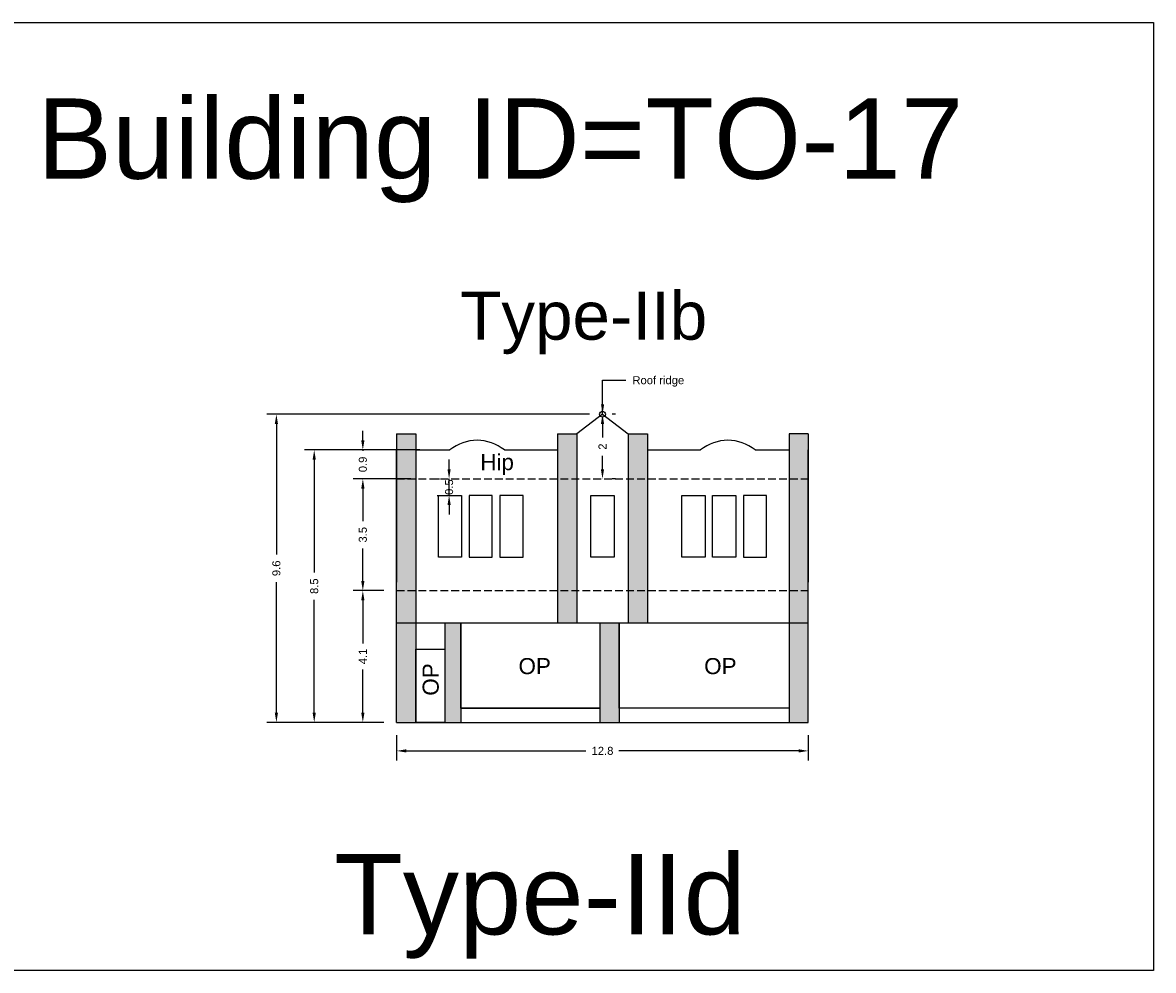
# Model space of a CAD drawing. Header units: metres. Extents: x 3416649 to 3417130, y -6713042 to -6712690.
# Tile 50 of 70: x 3416916 to 3416952, y -6712768 to -6712738. Entities that reach past the tile are written whole.
import ezdxf

# ---------------------------------------------------------------- set-up
doc = ezdxf.new("R2010")
doc.units = ezdxf.units.M
doc.linetypes.add('ACAD_ISO02W100', pattern=[15, 12, -3])
doc.layers.add('Dotted', color=7, linetype='ACAD_ISO02W100', plot=False)
doc.styles.get("Standard").update_dxf_attribs({"font": 'arial.ttf'})
doc.dimstyles.new('ISO-25', dxfattribs={"dimtxt": 0.25, "dimasz": 0.3, "dimexe": 0.3, "dimexo": 0.4, "dimgap": 0.2, "dimtad": 0, "dimdec": 1, "dimdsep": 46, "dimtxsty": 'Standard', "dimcen": 2.5, "dimadec": 0, "dimazin": 0, "dimtfac": 1, "dimtdec": 1, "dimtmove": 0, "dimatfit": 3, "dimfxl": 1, "dimarcsym": 0})

# ---------------------------------------------------------------- blocks, each defined once
blk = doc.blocks.new('*D135')
at = {"color": 0, "lineweight": -2, "transparency": 16777216}
for p, q in [((3416927.692, -6712756.071), (3416926.74, -6712756.071)), ((3416927.04, -6712756.371), (3416927.04, -6712757.713)), ((3416927.04, -6712759.871), (3416927.04, -6712758.529)), ((3416927.692, -6712760.171), (3416926.74, -6712760.171))]:
    blk.add_line(p, q, dxfattribs=at)
at = {"color": 0, "transparency": 16777216}
for points in [[(3416926.99, -6712756.371), (3416927.09, -6712756.371), (3416927.04, -6712756.071)], [(3416926.99, -6712759.871), (3416927.09, -6712759.871), (3416927.04, -6712760.171)]]:
    blk.add_solid(points, dxfattribs=at)
at = {"layer": 'Defpoints', "color": 0, "transparency": 16777216}
for p in [(3416927.04, -6712756.071), (3416928.092, -6712756.071), (3416928.092, -6712760.171)]:
    blk.add_point(p, dxfattribs=at)
at = {"color": 0, "transparency": 16777216, "insert": (3416927.04, -6712758.121), "char_height": 0.25, "attachment_point": 5, "rotation": 90}
blk.add_mtext('4.1', dxfattribs=at)
blk = doc.blocks.new('*D136')
at = {"color": 0, "lineweight": -2, "transparency": 16777216}
for p, q in [((3416927.692, -6712752.591), (3416926.74, -6712752.591)), ((3416927.04, -6712752.891), (3416927.04, -6712753.903)), ((3416927.04, -6712755.771), (3416927.04, -6712754.759)), ((3416927.692, -6712756.071), (3416926.74, -6712756.071))]:
    blk.add_line(p, q, dxfattribs=at)
at = {"color": 0, "transparency": 16777216}
for points in [[(3416926.99, -6712752.891), (3416927.09, -6712752.891), (3416927.04, -6712752.591)], [(3416926.99, -6712755.771), (3416927.09, -6712755.771), (3416927.04, -6712756.071)]]:
    blk.add_solid(points, dxfattribs=at)
at = {"layer": 'Defpoints', "color": 0, "transparency": 16777216}
for p in [(3416927.04, -6712752.591), (3416928.092, -6712752.591), (3416928.092, -6712756.071)]:
    blk.add_point(p, dxfattribs=at)
at = {"color": 0, "transparency": 16777216, "insert": (3416927.04, -6712754.331), "char_height": 0.25, "attachment_point": 5, "rotation": 90}
blk.add_mtext('3.5', dxfattribs=at)
blk = doc.blocks.new('*D137')
at = {"color": 0, "lineweight": -2, "transparency": 16777216}
for p, q in [((3416929.724, -6712752.291), (3416929.724, -6712751.991)), ((3416929.352, -6712752.591), (3416929.424, -6712752.591)), ((3416929.724, -6712753.105), (3416929.724, -6712752.591)), ((3416929.352, -6712753.105), (3416929.424, -6712753.105)), ((3416929.724, -6712753.405), (3416929.724, -6712753.705))]:
    blk.add_line(p, q, dxfattribs=at)
at = {"color": 0, "transparency": 16777216}
for points in [[(3416929.674, -6712752.291), (3416929.774, -6712752.291), (3416929.724, -6712752.591)], [(3416929.674, -6712753.405), (3416929.774, -6712753.405), (3416929.724, -6712753.105)]]:
    blk.add_solid(points, dxfattribs=at)
at = {"layer": 'Defpoints', "color": 0, "transparency": 16777216}
for p in [(3416929.724, -6712752.591), (3416929.752, -6712752.591), (3416929.752, -6712753.105)]:
    blk.add_point(p, dxfattribs=at)
at = {"color": 0, "transparency": 16777216, "insert": (3416929.724, -6712752.848), "char_height": 0.25, "attachment_point": 5, "rotation": 90}
blk.add_mtext('0.5', dxfattribs=at)
blk = doc.blocks.new('*D138')
at = {"color": 0, "lineweight": -2, "transparency": 16777216}
for p, q in [((3416928.818, -6712751.691), (3416925.227, -6712751.691)), ((3416925.527, -6712751.991), (3416925.527, -6712755.502)), ((3416925.527, -6712759.871), (3416925.527, -6712756.36)), ((3416927.692, -6712760.171), (3416925.227, -6712760.171))]:
    blk.add_line(p, q, dxfattribs=at)
at = {"color": 0, "transparency": 16777216}
for points in [[(3416925.477, -6712751.991), (3416925.577, -6712751.991), (3416925.527, -6712751.691)], [(3416925.477, -6712759.871), (3416925.577, -6712759.871), (3416925.527, -6712760.171)]]:
    blk.add_solid(points, dxfattribs=at)
at = {"layer": 'Defpoints', "color": 0, "transparency": 16777216}
for p in [(3416925.527, -6712751.691), (3416929.218, -6712751.691), (3416928.092, -6712760.171)]:
    blk.add_point(p, dxfattribs=at)
at = {"color": 0, "transparency": 16777216, "insert": (3416925.527, -6712755.931), "char_height": 0.25, "attachment_point": 5, "rotation": 90}
blk.add_mtext('8.5', dxfattribs=at)
blk = doc.blocks.new('*D139')
at = {"color": 0, "lineweight": -2, "transparency": 16777216}
for p, q in [((3416927.04, -6712751.391), (3416927.04, -6712751.091)), ((3416928.528, -6712751.691), (3416926.74, -6712751.691)), ((3416927.04, -6712751.691), (3416927.04, -6712751.713)), ((3416928.528, -6712752.591), (3416926.74, -6712752.591)), ((3416927.04, -6712752.591), (3416927.04, -6712752.569)), ((3416927.04, -6712752.891), (3416927.04, -6712753.191))]:
    blk.add_line(p, q, dxfattribs=at)
at = {"color": 0, "transparency": 16777216}
for points in [[(3416926.99, -6712751.391), (3416927.09, -6712751.391), (3416927.04, -6712751.691)], [(3416926.99, -6712752.891), (3416927.09, -6712752.891), (3416927.04, -6712752.591)]]:
    blk.add_solid(points, dxfattribs=at)
at = {"layer": 'Defpoints', "color": 0, "transparency": 16777216}
for p in [(3416927.04, -6712751.691), (3416928.928, -6712751.691), (3416928.928, -6712752.591)]:
    blk.add_point(p, dxfattribs=at)
at = {"color": 0, "transparency": 16777216, "insert": (3416927.04, -6712752.141), "char_height": 0.25, "attachment_point": 5, "rotation": 90}
blk.add_mtext('0.9', dxfattribs=at)
blk = doc.blocks.new('*D140')
at = {"color": 0, "lineweight": -2, "transparency": 16777216}
for p, q in [((3416934.497, -6712750.881), (3416934.497, -6712751.303)), ((3416934.897, -6712750.581), (3416934.797, -6712750.581)), ((3416934.497, -6712752.291), (3416934.497, -6712751.869)), ((3416934.897, -6712752.591), (3416934.797, -6712752.591))]:
    blk.add_line(p, q, dxfattribs=at)
at = {"color": 0, "transparency": 16777216}
for points in [[(3416934.447, -6712750.881), (3416934.547, -6712750.881), (3416934.497, -6712750.581)], [(3416934.447, -6712752.291), (3416934.547, -6712752.291), (3416934.497, -6712752.591)]]:
    blk.add_solid(points, dxfattribs=at)
at = {"layer": 'Defpoints', "color": 0, "transparency": 16777216}
for p in [(3416934.497, -6712750.581), (3416934.497, -6712752.591), (3416934.497, -6712752.591)]:
    blk.add_point(p, dxfattribs=at)
at = {"color": 0, "transparency": 16777216, "insert": (3416934.497, -6712751.586), "char_height": 0.25, "attachment_point": 5, "rotation": 90}
blk.add_mtext('2', dxfattribs=at)
blk = doc.blocks.new('*D141')
at = {"color": 0, "lineweight": -2, "transparency": 16777216}
for p, q in [((3416934.097, -6712750.581), (3416924.05, -6712750.581)), ((3416924.35, -6712750.881), (3416924.35, -6712754.949)), ((3416924.35, -6712759.871), (3416924.35, -6712755.803)), ((3416927.692, -6712760.171), (3416924.05, -6712760.171))]:
    blk.add_line(p, q, dxfattribs=at)
at = {"color": 0, "transparency": 16777216}
for points in [[(3416924.3, -6712750.881), (3416924.4, -6712750.881), (3416924.35, -6712750.581)], [(3416924.3, -6712759.871), (3416924.4, -6712759.871), (3416924.35, -6712760.171)]]:
    blk.add_solid(points, dxfattribs=at)
at = {"layer": 'Defpoints', "color": 0, "transparency": 16777216}
for p in [(3416924.35, -6712750.581), (3416934.497, -6712750.581), (3416928.092, -6712760.171)]:
    blk.add_point(p, dxfattribs=at)
at = {"color": 0, "transparency": 16777216, "insert": (3416924.35, -6712755.376), "char_height": 0.25, "attachment_point": 5, "rotation": 90}
blk.add_mtext('9.6', dxfattribs=at)
blk = doc.blocks.new('*D142')
at = {"color": 0, "lineweight": -2, "transparency": 16777216}
for p, q in [((3416928.092, -6712760.571), (3416928.092, -6712761.36)), ((3416940.902, -6712760.571), (3416940.902, -6712761.36)), ((3416928.392, -6712761.06), (3416933.983, -6712761.06)), ((3416940.602, -6712761.06), (3416935.01, -6712761.06))]:
    blk.add_line(p, q, dxfattribs=at)
at = {"color": 0, "transparency": 16777216}
for points in [[(3416928.392, -6712761.01), (3416928.392, -6712761.11), (3416928.092, -6712761.06)], [(3416940.602, -6712761.01), (3416940.602, -6712761.11), (3416940.902, -6712761.06)]]:
    blk.add_solid(points, dxfattribs=at)
at = {"layer": 'Defpoints', "color": 0, "transparency": 16777216}
for p in [(3416928.092, -6712760.171), (3416940.902, -6712760.171), (3416940.902, -6712761.06)]:
    blk.add_point(p, dxfattribs=at)
at = {"color": 0, "transparency": 16777216, "insert": (3416934.497, -6712761.06), "char_height": 0.25, "attachment_point": 5}
blk.add_mtext('12.8', dxfattribs=at)

msp = doc.modelspace()

# ---------------------------------------------------------------- hatches: boundary and pattern name
h = msp.add_hatch(color=256)
h.dxf.hatch_style = 1
h.paths.add_polyline_path([(3416940.902, -6712757.071), (3416940.302, -6712757.071), (3416940.302, -6712760.171), (3416940.902, -6712760.171)])
h.paths.add_polyline_path([(3416940.902, -6712756.071), (3416940.302, -6712756.071), (3416940.302, -6712757.071), (3416940.902, -6712757.071)])
h.paths.add_polyline_path([(3416940.902, -6712752.591), (3416940.302, -6712752.591), (3416940.302, -6712756.071), (3416940.902, -6712756.071)])
h.paths.add_polyline_path([(3416940.902, -6712751.191), (3416940.302, -6712751.191), (3416940.302, -6712752.591), (3416940.902, -6712752.591)])
h.paths.add_polyline_path([(3416935.897, -6712751.191), (3416935.297, -6712751.191), (3416935.297, -6712752.591), (3416935.897, -6712752.591)])
h.paths.add_polyline_path([(3416935.897, -6712752.591), (3416935.297, -6712752.591), (3416935.297, -6712756.071), (3416935.897, -6712756.071)])
h.paths.add_polyline_path([(3416935.897, -6712756.071), (3416935.297, -6712756.071), (3416935.297, -6712757.071), (3416935.897, -6712757.071)])
h.paths.add_polyline_path([(3416933.697, -6712756.071), (3416933.097, -6712756.071), (3416933.097, -6712757.071), (3416933.697, -6712757.071)])
h.paths.add_polyline_path([(3416933.697, -6712752.591), (3416933.097, -6712752.591), (3416933.097, -6712756.071), (3416933.697, -6712756.071)])
h.paths.add_polyline_path([(3416933.697, -6712751.191), (3416933.097, -6712751.191), (3416933.097, -6712752.591), (3416933.697, -6712752.591)])
h.paths.add_polyline_path([(3416928.692, -6712751.191), (3416928.092, -6712751.191), (3416928.092, -6712752.591), (3416928.692, -6712752.591)])
h.paths.add_polyline_path([(3416928.692, -6712752.591), (3416928.092, -6712752.591), (3416928.092, -6712755.807), (3416928.092, -6712756.071), (3416928.692, -6712756.071)])
h.paths.add_polyline_path([(3416928.692, -6712756.071), (3416928.092, -6712756.071), (3416928.092, -6712757.071), (3416928.692, -6712757.071)])
h.paths.add_polyline_path([(3416928.692, -6712757.071), (3416928.092, -6712757.071), (3416928.092, -6712760.171), (3416928.692, -6712760.171)])
h.paths.add_polyline_path([(3416930.092, -6712757.071), (3416929.592, -6712757.071), (3416929.592, -6712760.171), (3416930.092, -6712760.171)])
h.paths.add_polyline_path([(3416935.012, -6712757.071), (3416934.412, -6712757.071), (3416934.412, -6712760.171), (3416935.012, -6712760.171)])
h.paths.add_polyline_path([(3416937.566, -6712758.951), (3416938.825, -6712758.951), (3416938.825, -6712757.921), (3416937.566, -6712757.921)], flags=9)

# ---------------------------------------------------------------- linework, layer by layer
for points in [[(3416909.813, -6712738.386), (3416951.64, -6712738.386), (3416951.64, -6712767.893), (3416909.813, -6712767.893)], [(3416929.392, -6712753.105), (3416930.112, -6712753.105), (3416930.112, -6712755.028), (3416929.392, -6712755.028)], [(3416931.068, -6712753.105), (3416930.348, -6712753.105), (3416930.348, -6712755.028), (3416931.068, -6712755.028)], [(3416932.025, -6712753.105), (3416931.305, -6712753.105), (3416931.305, -6712755.028), (3416932.025, -6712755.028)], [(3416934.137, -6712753.105), (3416934.857, -6712753.105), (3416934.857, -6712755.028), (3416934.137, -6712755.028)], [(3416936.969, -6712753.105), (3416937.688, -6712753.105), (3416937.688, -6712755.028), (3416936.969, -6712755.028)], [(3416937.925, -6712753.105), (3416938.645, -6712753.105), (3416938.645, -6712755.028), (3416937.925, -6712755.028)], [(3416939.602, -6712753.105), (3416938.882, -6712753.105), (3416938.882, -6712755.028), (3416939.602, -6712755.028)], [(3416930.092, -6712757.071), (3416934.412, -6712757.071), (3416934.412, -6712759.728), (3416930.092, -6712759.728)], [(3416935.012, -6712757.071), (3416940.302, -6712757.071), (3416940.302, -6712759.728), (3416935.012, -6712759.728)], [(3416928.692, -6712757.897), (3416929.592, -6712757.897), (3416929.592, -6712760.171), (3416928.692, -6712760.171)]]:
    msp.add_lwpolyline(points, close=True)
for points in [[(3416934.497, -6712750.581), (3416933.697, -6712751.191)], [(3416934.497, -6712750.581), (3416935.297, -6712751.191)], [(3416928.092, -6712751.191), (3416928.692, -6712751.191)], [(3416928.092, -6712751.191), (3416928.092, -6712755.807)], [(3416928.692, -6712751.191), (3416928.692, -6712760.171)], [(3416933.097, -6712751.191), (3416933.097, -6712757.071)], [(3416933.097, -6712751.191), (3416933.697, -6712751.191)], [(3416933.697, -6712751.191), (3416933.697, -6712757.071)], [(3416935.297, -6712751.191), (3416935.297, -6712757.071)], [(3416935.297, -6712751.191), (3416935.897, -6712751.191)], [(3416935.897, -6712751.191), (3416935.897, -6712757.071)], [(3416940.902, -6712751.191), (3416940.302, -6712751.191)], [(3416940.302, -6712751.191), (3416940.302, -6712760.171)], [(3416940.902, -6712751.191), (3416940.902, -6712755.807)], [(3416928.092, -6712760.171), (3416928.092, -6712751.691)], [(3416928.692, -6712751.691), (3416929.744, -6712751.691)], [(3416931.444, -6712751.691), (3416933.097, -6712751.691)], [(3416935.897, -6712751.691), (3416937.549, -6712751.691)], [(3416939.249, -6712751.691), (3416940.302, -6712751.691)], [(3416940.902, -6712760.171), (3416940.902, -6712751.691)], [(3416928.092, -6712757.071), (3416940.902, -6712757.071)], [(3416929.592, -6712757.071), (3416929.592, -6712760.171)], [(3416930.092, -6712757.071), (3416930.092, -6712760.171)], [(3416934.412, -6712757.071), (3416934.412, -6712760.171)], [(3416935.012, -6712757.071), (3416935.012, -6712760.171)], [(3416928.692, -6712757.897), (3416929.592, -6712757.897)], [(3416930.092, -6712759.728), (3416934.412, -6712759.728)], [(3416940.302, -6712759.728), (3416935.012, -6712759.728)], [(3416928.092, -6712760.171), (3416940.902, -6712760.171)]]:
    msp.add_lwpolyline(points)
msp.add_circle((3416934.497, -6712750.581), 0.0898)
for centre in [(3416930.594, -6712752.745), (3416938.399, -6712752.745), (3416938.399, -6712752.745)]:
    msp.add_arc(centre, 1.354, 51.1199, 128.8801)
at = {"layer": 'Dotted', "ltscale": 0.02}
for points in [[(3416928.092, -6712752.591), (3416940.902, -6712752.591)], [(3416928.092, -6712756.071), (3416940.902, -6712756.071)]]:
    msp.add_lwpolyline(points, dxfattribs=at)

# ---------------------------------------------------------------- texts
for s, width, heights, insert, char_height, attachment_point in [('Building ID=TO-17', 67.86454, [0.517], (3416916.904, -6712740.747), 2.5, 1), ('Type-IIb ', 9.99112, [0.517], (3416930.071, -6712746.758), 1.5, 1), ('Hip', 67.86454, [0], (3416930.693, -6712751.82), 0.5, 1), ('OP', 67.86454, [0], (3416931.883, -6712758.17), 0.5, 1), ('OP', 67.86454, [0], (3416938.67, -6712758.17), 0.5, 3), ('Type-IId', 67.86454, [0.517], (3416926.151, -6712764.273), 2.5, 1)]:
    msp.add_mtext_dynamic_manual_height_columns(s, width=width, gutter_width=12.5, heights=heights, dxfattribs=dict(insert=insert, char_height=char_height, attachment_point=attachment_point))
at = {"insert": (3416935.428, -6712749.394), "char_height": 0.25, "attachment_point": 1}
msp.add_mtext('Roof ridge', dxfattribs=at)
at = {"insert": (3416928.9, -6712759.342), "char_height": 0.5, "attachment_point": 1, "rotation": 90}
msp.add_mtext_dynamic_manual_height_columns('OP', width=67.86454, gutter_width=12.5, heights=[0], dxfattribs=at)

# ---------------------------------------------------------------- dimensions: what is measured, and where the dimension line sits
for base, p1, p2, picture, middle in [((3416924.35, -6712750.581), (3416928.092, -6712760.171), (3416934.497, -6712750.581), '*D141', (3416924.35, -6712755.376)), ((3416934.497, -6712752.591), (3416934.497, -6712750.581), (3416934.497, -6712752.591), '*D140', (3416934.497, -6712751.586)), ((3416927.04, -6712751.691), (3416928.928, -6712752.591), (3416928.928, -6712751.691), '*D139', (3416927.04, -6712752.141)), ((3416925.527, -6712751.691), (3416928.092, -6712760.171), (3416929.218, -6712751.691), '*D138', (3416925.527, -6712755.931)), ((3416927.04, -6712752.591), (3416928.092, -6712756.071), (3416928.092, -6712752.591), '*D136', (3416927.04, -6712754.331)), ((3416927.04, -6712756.071), (3416928.092, -6712760.171), (3416928.092, -6712756.071), '*D135', (3416927.04, -6712758.121))]:
    dim = msp.add_linear_dim(base=base, p1=p1, p2=p2, angle=90, dimstyle='ISO-25')
    dim.commit()
    dim.dimension.update_dxf_attribs({"geometry": picture, "text_midpoint": middle})
dim = msp.add_linear_dim(base=(3416929.724, -6712752.591), p1=(3416929.752, -6712753.105), p2=(3416929.752, -6712752.591), angle=90, dimstyle='ISO-25')
dim.commit()
dim.dimension.update_dxf_attribs({"geometry": '*D137', "text_midpoint": (3416929.724, -6712752.848), "dimtype": 160})
dim = msp.add_linear_dim(base=(3416940.902, -6712761.06), p1=(3416928.092, -6712760.171), p2=(3416940.902, -6712760.171), dimstyle='ISO-25')
dim.commit()
dim.dimension.update_dxf_attribs({"geometry": '*D142', "text_midpoint": (3416934.497, -6712761.06)})

# ---------------------------------------------------------------- leaders
at = {"annotation_type": 0, "has_hookline": 1, "hookline_direction": 0, "text_width": 1.569}
msp.add_leader([(3416934.5, -6712750.566), (3416934.5, -6712749.519), (3416935.228, -6712749.519)], dimstyle='ISO-25', override={"dimgap": 0.2, "dimtad": 0}, dxfattribs=at)

doc.saveas('drawing.dxf')
